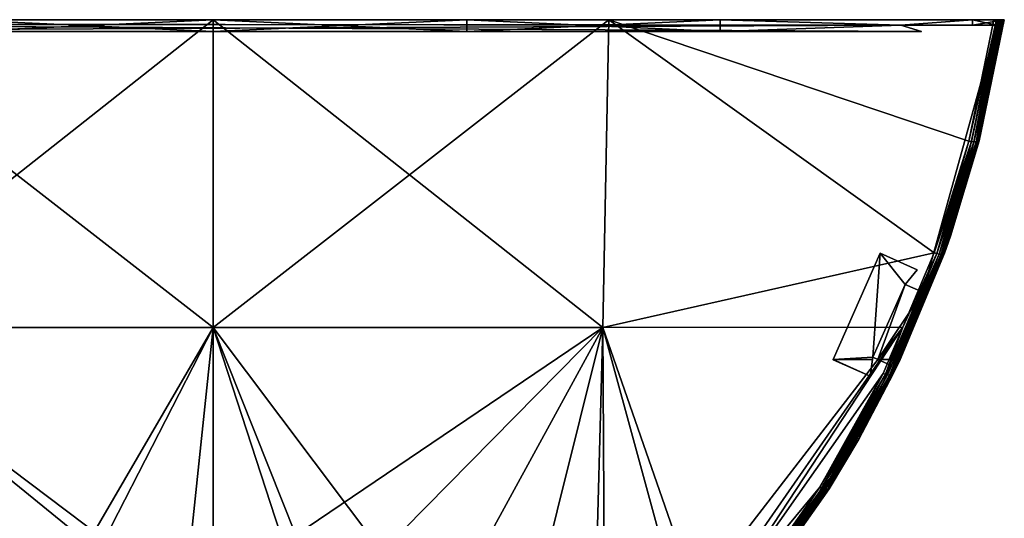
# Model space of a CAD drawing. Extents: x -0.129 to 0.129, y -0.196 to 0.001.
# Tile 11 of 11: x -0.032 to 0.129, y -0.081 to 0.001. Entities that reach past the tile are written whole.
import ezdxf

# ---------------------------------------------------------------- set-up
doc = ezdxf.new("R2010")
doc.units = 0
doc.layers.add('mesh', color=7, linetype='CONTINUOUS')

msp = doc.modelspace()

# ---------------------------------------------------------------- meshes
at = {"layer": 'mesh'}
mesh = msp.add_polyface(dxfattribs=at)
corners = [(0.00013, -0.08285, 0.60816), (-0.00261, -0.08289, 0.60794), (0.0003, -0.08285, 0.6284), (0.0003, -0.08285, 0.56522), (0.0003, -0.08285, -0.34232), (-0.00088, -0.08286, -0.34251), (0.00047, -0.08285, 0.56523), (0.0003, -0.08285, -0.52022), (0.0003, -0.08285, -0.38271), (0.0006, -0.08285, -0.3827), (0.0003, -0.08285, 0.60816), (0.11536, -0.0014, -0.55233), (-0.11139, -0.00018, -0.55279), (-0.11536, -0.0014, -0.55233), (-0.11536, -0.0014, 0.66051), (-0.11139, -0.00018, 0.66097), (0.11197, -0.00036, 0.6609), (0.12367, -0.00037, -0.43942), (-0.12376, -0.00017, -0.43949), (-0.127, -0.00017, 0.54767), (0.12762, -0.00037, -0.43942), (-0.12376, -0.00017, 0.54767), (0.12367, -0.00037, 0.5476), (0.08255, -0.0014, 0.66379), (-0.04138, -0.0014, 0.66636), (-0.08264, -0.0014, 0.66379), (-0.08264, 0.00053, 0.66379), (-0.04138, 0.00053, 0.66636), (-0.00004, -0.0014, 0.66723), (-0.00004, 0.00053, 0.66723), (-0.06453, 0.00053, 0.67039), (-0.00005, 0.00053, 0.67247), (-0.00005, -0.04964, 0.65725), (-0.00005, -0.08284, 0.64386), (-0.00353, -0.08273, 0.64392), (-0.06355, -0.04964, 0.6552), (-0.04035, -0.09085, 0.63939), (-0.0522, -0.09471, 0.637), (-0.03432, -0.08853, 0.6407), (-0.02048, -0.08474, 0.64282), (-0.01774, -0.08422, 0.6431), (-0.07562, -0.09646, 0.63461), (-0.07913, -0.09656, 0.63428), (-0.06228, -0.09629, 0.63564), (-0.08264, -0.0014, -0.5556), (-0.04138, -0.0014, -0.55818), (0.04129, -0.0014, -0.55819), (-0.04138, 0.00053, -0.55818), (-0.00005, 0.00053, -0.56429), (-0.00004, 0.00053, -0.55904), (-0.06453, 0.00053, -0.56221), (-0.08264, 0.00053, -0.5556), (-0.11208, -0.04963, -0.54264), (-0.07913, -0.09656, -0.5261), (-0.06355, -0.04964, -0.54702), (-0.00005, -0.04964, -0.54907), (-0.00353, -0.08273, -0.53574), (-0.00005, -0.08284, -0.53568), (-0.01774, -0.08422, -0.53492), (-0.02048, -0.08474, -0.53463), (-0.03432, -0.08853, -0.53252), (-0.04035, -0.09085, -0.53121), (-0.0522, -0.09471, -0.52882), (-0.06354, -0.09648, -0.52729), (-0.06228, -0.09629, -0.52746), (-0.11923, -0.03152, -0.54803), (-0.00004, -0.0014, -0.55904), (-0.00351, -0.08313, -0.53551)]
mesh.append_faces([[corners[k] for k in face] for face in [(0, 1, 2, 2), (3, 4, 5, 5), (6, 4, 3, 3), (7, 8, 9, 9), (2, 10, 0, 0), (11, 12, 13, 13), (14, 15, 16, 16), (17, 18, 12, 12), (17, 19, 18, 18), (20, 21, 19, 19), (22, 15, 21, 21), (23, 24, 25, 25), (24, 26, 25, 25), (24, 27, 26, 26), (28, 27, 24, 24), (28, 29, 27, 27), (27, 30, 26, 26), (27, 31, 30, 30), (29, 31, 27, 27), (32, 33, 34, 34), (35, 36, 37, 37), (35, 38, 36, 36), (35, 39, 38, 38), (32, 39, 35, 35), (32, 40, 39, 39), (34, 40, 32, 32), (41, 42, 35, 35), (37, 43, 35, 35), (30, 32, 35, 35), (31, 32, 30, 30), (11, 13, 44, 44), (45, 46, 44, 44), (47, 48, 49, 49), (47, 50, 48, 48), (51, 50, 47, 47), (52, 53, 54, 54), (55, 56, 57, 57), (55, 58, 56, 56), (54, 58, 55, 55), (54, 59, 58, 58), (54, 60, 59, 59), (61, 60, 54, 54), (54, 62, 61, 61), (63, 64, 54, 54), (48, 54, 55, 55), (50, 54, 48, 48), (50, 65, 54, 54), (45, 49, 66, 66), (45, 47, 49, 49), (44, 47, 45, 45), (44, 51, 47, 47), (67, 57, 56, 56)]])
mesh = msp.add_polyface(dxfattribs=at)
corners = [(0.0003, -0.08285, -0.34232), (0.0059, -0.083, 0.56596), (0.00848, -0.08317, 0.56684), (0.0032, -0.08289, 0.56542), (0.00047, -0.08285, 0.56523), (0.0003, -0.08285, 0.6284), (0.00297, -0.08288, 0.60798), (0.0003, -0.08285, 0.60816), (0.11536, -0.0014, -0.55233), (0.11197, -0.00036, -0.55272), (-0.11139, -0.00018, -0.55279), (-0.11536, -0.0014, 0.66051), (0.11197, -0.00036, 0.6609), (0.11536, -0.0014, 0.66051), (0.12367, -0.00037, -0.43942), (0.12762, -0.00037, -0.43942), (-0.127, -0.00017, 0.54767), (0.12367, -0.00037, 0.5476), (-0.12376, -0.00017, 0.54767), (-0.11139, -0.00018, 0.66097), (0.00207, -0.08388, -0.38252), (0.00207, -0.08286, -0.38252), (0.00134, -0.08285, -0.38267), (-0.08264, -0.0014, 0.66379), (0.08255, -0.0014, 0.66379), (0.04129, -0.0014, 0.66637), (-0.00004, -0.0014, 0.66723), (-0.04138, -0.0014, 0.66636), (-0.00004, 0.00053, 0.66723), (0.04129, 0.00053, 0.66637), (0.08255, 0.00053, 0.66379), (-0.00005, 0.00053, 0.67247), (0.06443, 0.00053, 0.6704), (-0.00005, -0.04964, 0.65725), (0.01085, -0.08319, 0.64366), (-0.00005, -0.08284, 0.64386), (0.01345, -0.08349, 0.6435), (0.06345, -0.04964, 0.65521), (0.02746, -0.08624, 0.64197), (0.04095, -0.09085, 0.63937), (0.05225, -0.09458, 0.63706), (0.06373, -0.09645, 0.63548), (0.06219, -0.0962, 0.63569), (0.11741, -0.0375, 0.65447), (-0.08264, -0.0014, -0.5556), (0.08255, -0.0014, -0.55561), (0.04129, -0.0014, -0.55819), (-0.04138, -0.0014, -0.55818), (-0.00004, -0.0014, -0.55904), (0.04129, 0.00053, -0.55819), (0.06443, 0.00053, -0.56221), (0.08255, 0.00053, -0.55561), (-0.00005, 0.00053, -0.56429), (-0.00004, 0.00053, -0.55904), (-0.00005, -0.04964, -0.54907), (-0.00005, -0.08284, -0.53568), (0.01085, -0.08319, -0.53548), (0.06345, -0.04964, -0.54702), (0.04095, -0.09085, -0.53118), (0.05225, -0.09458, -0.52888), (0.02746, -0.08624, -0.53378), (0.01345, -0.08349, -0.53532), (0.06373, -0.09645, -0.52729), (0.07622, -0.09646, -0.52638), (-0.00351, -0.08313, -0.53551), (0.0108, -0.08359, -0.53525)]
mesh.append_faces([[corners[k] for k in face] for face in [(0, 1, 2, 2), (3, 1, 0, 0), (4, 3, 0, 0), (5, 6, 7, 7), (8, 9, 10, 10), (11, 12, 13, 13), (14, 10, 9, 9), (15, 16, 14, 14), (17, 18, 15, 15), (12, 19, 17, 17), (20, 21, 22, 22), (23, 11, 13, 13), (24, 25, 26, 26), (24, 23, 13, 13), (26, 27, 24, 24), (25, 28, 26, 26), (25, 29, 28, 28), (24, 29, 25, 25), (24, 30, 29, 29), (29, 31, 28, 28), (29, 32, 31, 31), (30, 32, 29, 29), (33, 34, 35, 35), (33, 36, 34, 34), (37, 36, 33, 33), (37, 38, 36, 36), (39, 38, 37, 37), (37, 40, 39, 39), (41, 42, 37, 37), (31, 37, 33, 33), (32, 37, 31, 31), (32, 43, 37, 37), (44, 45, 8, 8), (44, 46, 45, 45), (47, 48, 46, 46), (49, 50, 51, 51), (49, 52, 50, 50), (53, 52, 49, 49), (54, 55, 56, 56), (57, 58, 59, 59), (57, 60, 58, 58), (54, 60, 57, 57), (54, 61, 60, 60), (56, 61, 54, 54), (62, 63, 57, 57), (50, 54, 57, 57), (52, 54, 50, 50), (46, 51, 45, 45), (46, 49, 51, 51), (48, 49, 46, 46), (48, 53, 49, 49), (64, 65, 55, 55)]])
mesh = msp.add_polyface(dxfattribs=at)
corners = [(0.11466, -0.04023, -0.4251), (0.10862, -0.03755, -0.42606), (0.10862, -0.03755, 0.53425), (0.10095, -0.05488, -0.41984), (0.10095, -0.05488, 0.52802), (0.10698, -0.0576, -0.52989), (0.10735, -0.05488, -0.53093), (0.10735, -0.05488, -0.41984), (0.10735, -0.05488, 0.52802), (0.10735, -0.05488, 0.63912), (0.10698, -0.0576, 0.63808), (0.1074, -0.0545, -0.41998), (0.1074, -0.0545, 0.52816), (0.11028, -0.05577, 0.63877), (0.10825, -0.05488, 0.63912), (0.10825, -0.05488, 0.52802), (0.10825, -0.05488, -0.41984), (0.10825, -0.05488, -0.53093), (0.11028, -0.05577, -0.53059), (0.11184, -0.05488, 0.52802), (0.11184, -0.05488, 0.63912), (0.11266, -0.04262, 0.53243), (0.11466, -0.04023, 0.53329), (0.11741, -0.0375, 0.65447), (0.11228, -0.0496, 0.65073), (0.06345, -0.04964, 0.65521), (0.10947, -0.05729, 0.64824), (0.10908, -0.05715, 0.64839), (0.10982, -0.05739, 0.64801), (0.11854, -0.03771, 0.6538), (0.11014, -0.05744, 0.64771), (0.11821, -0.03768, 0.6541), (0.11783, -0.03761, 0.65433), (0.11184, -0.05488, -0.53093), (0.11184, -0.05488, -0.41984), (0.11266, -0.04262, -0.42424), (0.11554, -0.04389, -0.42379), (0.06345, -0.04964, -0.54702), (0.11228, -0.0496, -0.54254), (0.11741, -0.0375, -0.54629), (0.06443, 0.00053, -0.56221), (0.11821, -0.03768, -0.54592), (0.10982, -0.05739, -0.53983), (0.11014, -0.05744, -0.53953), (0.11783, -0.03761, -0.54615), (0.10947, -0.05729, -0.54006), (0.10908, -0.05715, -0.54021), (0.10095, -0.05488, 0.63912), (0.10093, -0.05493, -0.53092)]
mesh.append_faces([[corners[k] for k in face] for face in [(0, 1, 2, 2), (3, 2, 1, 1), (3, 4, 2, 2), (5, 6, 7, 7), (8, 9, 10, 10), (7, 10, 5, 5), (7, 8, 10, 10), (11, 8, 7, 7), (11, 12, 8, 8), (13, 14, 15, 15), (16, 17, 18, 18), (15, 18, 13, 13), (15, 16, 18, 18), (12, 16, 15, 15), (12, 11, 16, 16), (14, 19, 15, 15), (14, 20, 19, 19), (13, 20, 14, 14), (4, 8, 12, 12), (21, 22, 2, 2), (12, 2, 4, 4), (12, 21, 2, 2), (15, 21, 12, 12), (23, 24, 25, 25), (26, 27, 24, 24), (28, 29, 30, 30), (26, 31, 28, 28), (24, 32, 26, 26), (3, 7, 6, 6), (16, 33, 17, 17), (16, 34, 33, 33), (17, 33, 18, 18), (1, 0, 35, 35), (11, 7, 3, 3), (16, 36, 34, 34), (11, 35, 16, 16), (11, 1, 35, 35), (3, 1, 11, 11), (37, 38, 39, 39), (40, 37, 39, 39), (41, 42, 43, 43), (44, 45, 42, 42), (38, 46, 45, 45), (3, 47, 4, 4), (3, 48, 47, 47), (48, 10, 47, 47), (47, 8, 4, 4), (47, 9, 8, 8), (47, 10, 9, 9), (3, 6, 48, 48), (48, 6, 5, 5)]])
mesh = msp.add_polyface(dxfattribs=at)
corners = [(0.11554, -0.04389, 0.53197), (0.12762, -0.00037, 0.5476), (0.12762, -0.00037, -0.43942), (0.12367, -0.00037, 0.5476), (0.12367, -0.00037, 0.65951), (0.11197, -0.00036, 0.6609), (0.12367, -0.00037, -0.43942), (0.11197, -0.00036, -0.55272), (0.12367, -0.00037, -0.55133), (0.12006, -0.03475, 0.53526), (0.08255, -0.0014, 0.66379), (0.11536, -0.0014, 0.66051), (0.08255, 0.00053, 0.66379), (0.12367, 0.00053, 0.65951), (0.11995, -0.03471, 0.65337), (0.12476, -0.01921, 0.65761), (0.12883, 0.00053, 0.6624), (0.12367, 0.00053, 0.54792), (0.12713, 0.00053, 0.66436), (0.06443, 0.00053, 0.6704), (0.12306, -0.01927, 0.65951), (0.11741, -0.0375, 0.65447), (0.12468, -0.01931, 0.65805), (0.12349, -0.01935, 0.65938), (0.12775, 0.00053, 0.66417), (0.12389, -0.01939, 0.65915), (0.12813, 0.00053, 0.66392), (0.12423, -0.0194, 0.65884), (0.12856, 0.00053, 0.66342), (0.1245, -0.01937, 0.65847), (0.11783, -0.03761, 0.65433), (0.11821, -0.03768, 0.6541), (0.11854, -0.03771, 0.6538), (0.1188, -0.0377, 0.65343), (0.11898, -0.03765, 0.65302), (0.11995, -0.03471, -0.54518), (0.12006, -0.03475, -0.42707), (0.12476, -0.01921, -0.54942), (0.12367, 0.00053, -0.55133), (0.12883, 0.00053, -0.43974), (0.12367, 0.00053, -0.43974), (0.08255, 0.00053, -0.55561), (0.12713, 0.00053, -0.55618), (0.06443, 0.00053, -0.56221), (0.11554, -0.04389, -0.42379), (0.12306, -0.01927, -0.55133), (0.11741, -0.0375, -0.54629), (0.08255, -0.0014, -0.55561), (0.11536, -0.0014, -0.55233), (0.1245, -0.01937, -0.55029), (0.12856, 0.00053, -0.55523), (0.12423, -0.0194, -0.55066), (0.12799, 0.00053, -0.55583), (0.12389, -0.01939, -0.55097), (0.12775, 0.00053, -0.55599), (0.12349, -0.01935, -0.55119), (0.11783, -0.03761, -0.54615), (0.11821, -0.03768, -0.54592), (0.11854, -0.03771, -0.54562), (0.1188, -0.0377, -0.54525), (0.11898, -0.03765, -0.54484), (0.12468, -0.01931, -0.54987), (0.12758, 0.00053, 0.66425), (0.12758, 0.00053, -0.55606)]
mesh.append_faces([[corners[k] for k in face] for face in [(0, 1, 2, 2), (3, 4, 5, 5), (6, 7, 8, 8), (0, 9, 1, 1), (10, 11, 5, 5), (5, 12, 10, 10), (5, 13, 12, 12), (4, 13, 5, 5), (14, 15, 9, 9), (16, 13, 17, 17), (12, 18, 19, 19), (13, 18, 12, 12), (19, 18, 20, 20), (20, 21, 19, 19), (4, 17, 13, 13), (4, 3, 17, 17), (22, 15, 14, 14), (23, 24, 25, 25), (25, 26, 27, 27), (28, 29, 27, 27), (23, 21, 20, 20), (25, 30, 23, 23), (27, 31, 25, 25), (29, 32, 27, 27), (22, 33, 29, 29), (14, 34, 22, 22), (35, 36, 37, 37), (38, 39, 40, 40), (41, 42, 38, 38), (41, 43, 42, 42), (39, 6, 40, 40), (36, 44, 2, 2), (43, 45, 42, 42), (43, 46, 45, 45), (6, 38, 40, 40), (6, 8, 38, 38), (7, 38, 8, 8), (7, 41, 38, 38), (47, 7, 48, 48), (47, 41, 7, 7), (49, 50, 51, 51), (52, 53, 51, 51), (54, 55, 53, 53), (56, 55, 45, 45), (57, 53, 55, 55), (58, 51, 53, 53), (59, 49, 51, 51), (60, 61, 49, 49), (35, 37, 61, 61), (62, 23, 20, 20), (63, 45, 55, 55)]])
mesh = msp.add_polyface(dxfattribs=at)
corners = [(0.12762, -0.00037, -0.43942), (0.12762, -0.00037, 0.5476), (0.12367, -0.00037, 0.5476), (0.12367, 0.00053, 0.54792), (0.12883, 0.00053, 0.54792), (0.12006, -0.03475, 0.53526), (0.12476, -0.01921, 0.65761), (0.12883, 0.00053, 0.6624), (0.12864, 0.00053, 0.66325), (0.12856, 0.00053, 0.66342), (0.12367, 0.00053, 0.65951), (0.12799, 0.00053, 0.66401), (0.12775, 0.00053, 0.66417), (0.12813, 0.00053, 0.66392), (0.12389, -0.01939, 0.65915), (0.1245, -0.01937, 0.65847), (0.12468, -0.01931, 0.65805), (0.12476, -0.01921, -0.54942), (0.12883, 0.00053, -0.43974), (0.12883, 0.00053, -0.55421), (0.12006, -0.03475, -0.42707), (0.12367, 0.00053, -0.55133), (0.12856, 0.00053, -0.55523), (0.12864, 0.00053, -0.55507), (0.12799, 0.00053, -0.55583), (0.12813, 0.00053, -0.55574), (0.12775, 0.00053, -0.55599), (0.12367, -0.00037, -0.43942), (0.1245, -0.01937, -0.55029), (0.12423, -0.0194, -0.55066), (0.12389, -0.01939, -0.55097), (0.12877, 0.00053, 0.66287), (0.12758, 0.00053, 0.66425), (0.12828, 0.00053, 0.66379), (0.12713, 0.00053, 0.66436), (0.12306, -0.01927, 0.65951), (0.12349, -0.01935, 0.65938), (0.12423, -0.0194, 0.65884), (0.12879, 0.00053, -0.55462), (0.12834, 0.00053, -0.55552), (0.12758, 0.00053, -0.55606), (0.12713, 0.00053, -0.55618), (0.12468, -0.01931, -0.54987), (0.12349, -0.01935, -0.55119), (0.12306, -0.01927, -0.55133)]
mesh.append_faces([[corners[k] for k in face] for face in [(0, 1, 2, 2), (3, 2, 1, 1), (1, 4, 3, 3), (1, 5, 4, 4), (6, 7, 4, 4), (5, 6, 4, 4), (8, 9, 10, 10), (7, 3, 4, 4), (10, 11, 12, 12), (13, 11, 10, 10), (14, 11, 13, 13), (12, 11, 14, 14), (8, 15, 9, 9), (8, 16, 15, 15), (17, 18, 19, 19), (17, 20, 18, 18), (21, 19, 18, 18), (22, 23, 21, 21), (21, 24, 25, 25), (21, 26, 24, 24), (18, 0, 27, 27), (20, 0, 18, 18), (28, 23, 22, 22), (24, 29, 25, 25), (26, 30, 24, 24), (8, 10, 31, 31), (31, 10, 7, 7), (10, 12, 32, 32), (10, 33, 13, 13), (9, 33, 10, 10), (10, 32, 34, 34), (32, 35, 34, 34), (36, 32, 12, 12), (37, 13, 33, 33), (9, 37, 33, 33), (31, 16, 8, 8), (31, 6, 16, 16), (7, 6, 31, 31), (38, 19, 21, 21), (21, 23, 38, 38), (21, 39, 22, 22), (25, 39, 21, 21), (40, 26, 21, 21), (21, 41, 40, 40), (38, 17, 19, 19), (38, 42, 17, 17), (38, 28, 42, 42), (38, 23, 28, 28), (29, 39, 25, 25), (22, 39, 29, 29), (40, 43, 26, 26), (41, 44, 40, 40)]])
mesh = msp.add_polyface(dxfattribs=at)
corners = [(0.11554, -0.04389, 0.53197), (0.12762, -0.00037, -0.43942), (0.11554, -0.04389, -0.42379), (0.11266, -0.04262, 0.53243), (0.11266, -0.04262, -0.42424), (0.11466, -0.04023, 0.53329), (0.11466, -0.04023, -0.4251), (0.10862, -0.03755, 0.53425), (0.10825, -0.05488, 0.52802), (0.11184, -0.05488, 0.52802), (0.12006, -0.03475, 0.53526), (0.11067, -0.05732, 0.64654), (0.11907, -0.03755, 0.65259), (0.11184, -0.05488, 0.63912), (0.11995, -0.03471, 0.65337), (0.11057, -0.05741, 0.64695), (0.11898, -0.03765, 0.65302), (0.11039, -0.05745, 0.64735), (0.1188, -0.0377, 0.65343), (0.11014, -0.05744, 0.64771), (0.11854, -0.03771, 0.6538), (0.10982, -0.05739, 0.64801), (0.11821, -0.03768, 0.6541), (0.10947, -0.05729, 0.64824), (0.11783, -0.03761, 0.65433), (0.11228, -0.0496, 0.65073), (0.11741, -0.0375, 0.65447), (0.12349, -0.01935, 0.65938), (0.12389, -0.01939, 0.65915), (0.12423, -0.0194, 0.65884), (0.1245, -0.01937, 0.65847), (0.12468, -0.01931, 0.65805), (0.11184, -0.05488, -0.53093), (0.11184, -0.05488, -0.41984), (0.12006, -0.03475, -0.42707), (0.11907, -0.03755, -0.54441), (0.11995, -0.03471, -0.54518), (0.11067, -0.05732, -0.53835), (0.10825, -0.05488, -0.41984), (0.11898, -0.03765, -0.54484), (0.11783, -0.03761, -0.54615), (0.11741, -0.0375, -0.54629), (0.11228, -0.0496, -0.54254), (0.11057, -0.05741, -0.53877), (0.1188, -0.0377, -0.54525), (0.11039, -0.05745, -0.53917), (0.11854, -0.03771, -0.54562), (0.11014, -0.05744, -0.53953), (0.11821, -0.03768, -0.54592), (0.10982, -0.05739, -0.53983), (0.10947, -0.05729, -0.54006), (0.12306, -0.01927, -0.55133), (0.12349, -0.01935, -0.55119), (0.12389, -0.01939, -0.55097), (0.12423, -0.0194, -0.55066), (0.1245, -0.01937, -0.55029), (0.12468, -0.01931, -0.54987)]
mesh.append_faces([[corners[k] for k in face] for face in [(0, 1, 2, 2), (2, 3, 0, 0), (2, 4, 3, 3), (4, 5, 3, 3), (4, 6, 5, 5), (6, 7, 5, 5), (8, 0, 3, 3), (0, 9, 10, 10), (8, 9, 0, 0), (11, 12, 13, 13), (12, 9, 13, 13), (12, 10, 9, 9), (14, 10, 12, 12), (15, 12, 11, 11), (15, 16, 12, 12), (17, 16, 15, 15), (17, 18, 16, 16), (19, 18, 17, 17), (19, 20, 18, 18), (21, 22, 20, 20), (23, 24, 22, 22), (25, 26, 24, 24), (27, 24, 26, 26), (28, 22, 24, 24), (29, 20, 22, 22), (30, 18, 20, 20), (31, 16, 18, 18), (14, 12, 16, 16), (32, 33, 34, 34), (35, 34, 36, 36), (35, 32, 34, 34), (37, 32, 35, 35), (33, 2, 34, 34), (38, 4, 2, 2), (39, 35, 36, 36), (40, 41, 42, 42), (39, 37, 35, 35), (39, 43, 37, 37), (44, 43, 39, 39), (44, 45, 43, 43), (46, 45, 44, 44), (46, 47, 45, 45), (48, 47, 46, 46), (40, 49, 48, 48), (42, 50, 40, 40), (40, 51, 41, 41), (48, 52, 40, 40), (46, 53, 48, 48), (44, 54, 46, 46), (39, 55, 44, 44), (36, 56, 39, 39)]])
mesh = msp.add_polyface(dxfattribs=at)
corners = [(-0.0202, -0.08489, 0.62762), (-0.02003, -0.08485, 0.59166), (-0.0202, -0.08489, 0.59023), (-0.01797, -0.08447, 0.59694), (-0.01467, -0.08393, 0.60152), (-0.01035, -0.08339, 0.60508), (-0.00344, -0.08292, -0.34398), (-0.01903, -0.08466, 0.57794), (-0.0178, -0.08444, 0.57548), (-0.01987, -0.08482, 0.58058), (-0.0202, -0.08489, 0.58161), (-0.00345, -0.08392, 0.6421), (-0.02, -0.08587, 0.62725), (-0.01737, -0.08538, 0.64128), (-0.06355, -0.04964, 0.6552), (-0.07913, -0.09656, 0.63428), (-0.08069, -0.09684, 0.63401), (-0.06354, -0.09648, 0.63547), (-0.07562, -0.09646, 0.63461), (-0.06228, -0.09629, 0.63564), (-0.02038, -0.08513, 0.64259), (-0.03432, -0.08853, 0.6407), (-0.02048, -0.08474, 0.64282), (-0.02028, -0.08545, 0.64227), (-0.03414, -0.08891, 0.64047), (-0.01765, -0.08461, 0.64287), (-0.01774, -0.08422, 0.6431), (-0.01757, -0.08494, 0.64255), (-0.01749, -0.08518, 0.64217), (-0.02019, -0.08569, 0.64188), (-0.01742, -0.08533, 0.64174), (-0.02011, -0.08584, 0.64145), (-0.00351, -0.08313, 0.64369), (-0.00349, -0.08346, 0.64337), (-0.00347, -0.08371, 0.64299), (-0.00346, -0.08386, 0.64255), (0.0003, -0.08285, -0.52022), (-0.02, -0.08587, -0.51906), (-0.0202, -0.08489, -0.51944), (-0.00345, -0.08392, -0.53391), (-0.01737, -0.08538, -0.53309), (-0.06355, -0.04964, -0.54702), (-0.07562, -0.09646, -0.52642), (-0.06354, -0.09648, -0.52729), (-0.07913, -0.09656, -0.5261), (-0.06228, -0.09629, -0.52746), (-0.0522, -0.09471, -0.52882), (-0.02038, -0.08513, -0.5344), (-0.03397, -0.08921, -0.53198), (-0.02028, -0.08545, -0.53409), (-0.02048, -0.08474, -0.53463), (-0.03414, -0.08891, -0.53229), (-0.01749, -0.08518, -0.53398), (-0.02011, -0.08584, -0.53327), (-0.01742, -0.08533, -0.53355), (-0.02019, -0.08569, -0.5337), (-0.01757, -0.08494, -0.53437), (-0.01765, -0.08461, -0.53469), (-0.01774, -0.08422, -0.53492), (-0.00346, -0.08386, -0.53437), (-0.00347, -0.08371, -0.5348), (-0.00349, -0.08346, -0.53519), (-0.00351, -0.08313, -0.53551), (-0.00353, -0.08273, -0.53574), (-0.02, -0.08587, 0.641), (-0.02005, -0.08588, -0.53281)]
mesh.append_faces([[corners[k] for k in face] for face in [(0, 1, 2, 2), (0, 3, 1, 1), (0, 4, 3, 3), (5, 4, 0, 0), (6, 7, 8, 8), (9, 6, 10, 10), (11, 12, 13, 13), (14, 15, 16, 16), (14, 17, 18, 18), (14, 19, 17, 17), (20, 21, 22, 22), (23, 24, 20, 20), (25, 22, 26, 26), (25, 20, 22, 22), (27, 20, 25, 25), (27, 23, 20, 20), (28, 23, 27, 27), (28, 29, 23, 23), (30, 29, 28, 28), (30, 31, 29, 29), (32, 25, 26, 26), (33, 27, 25, 25), (34, 28, 27, 27), (35, 30, 28, 28), (11, 13, 30, 30), (36, 37, 38, 38), (37, 39, 40, 40), (41, 42, 43, 43), (41, 44, 42, 42), (41, 45, 46, 46), (47, 48, 49, 49), (50, 51, 47, 47), (52, 53, 54, 54), (52, 55, 53, 53), (56, 55, 52, 52), (56, 49, 55, 55), (57, 49, 56, 56), (57, 47, 49, 49), (58, 47, 57, 57), (58, 50, 47, 47), (59, 54, 40, 40), (60, 52, 54, 54), (61, 56, 52, 52), (62, 57, 56, 56), (63, 58, 57, 57), (12, 64, 13, 13), (30, 13, 64, 64), (64, 31, 30, 30), (37, 40, 65, 65), (54, 65, 40, 40), (54, 53, 65, 65)]])
mesh = msp.add_polyface(dxfattribs=at)
corners = [(0.0208, -0.08489, 0.58157), (0.00059, -0.08285, -0.34231), (0.02063, -0.08485, 0.58086), (0.0003, -0.08285, -0.34232), (0.01977, -0.08469, 0.57825), (0.01857, -0.08447, 0.57575), (0.01527, -0.08393, 0.57139), (0.01707, -0.08421, 0.57347), (0.00586, -0.083, -0.34584), (0.00553, -0.08298, -0.34516), (0.0208, -0.08489, -0.51944), (0.00624, -0.08302, -0.34727), (0.0063, -0.08302, -0.37701), (0.00629, -0.08302, -0.34801), (0.00463, -0.08294, -0.38104), (0.00553, -0.08298, -0.37986), (0.00207, -0.08286, -0.38252), (0.00278, -0.08288, -0.38228), (0.0208, -0.08489, 0.62762), (0.01503, -0.0839, 0.60176), (0.01065, -0.08337, 0.60525), (0.0082, -0.08315, 0.60652), (0.00557, -0.08298, 0.60744), (0.0184, -0.08444, 0.59723), (0.02054, -0.08484, 0.59198), (0.0208, -0.08489, 0.59011), (0.0003, -0.08285, 0.6284), (0.0206, -0.08587, 0.62725), (0.02056, -0.0861, 0.64085), (0.01317, -0.08466, 0.64167), (0.0269, -0.08734, 0.64015), (0.06345, -0.04964, 0.65521), (0.07622, -0.09646, 0.63456), (0.06373, -0.09645, 0.63548), (0.06219, -0.0962, 0.63569), (0.05225, -0.09458, 0.63706), (0.01332, -0.08421, 0.64295), (0.0108, -0.08359, 0.64343), (0.01338, -0.08388, 0.64327), (0.01075, -0.08392, 0.64311), (0.01326, -0.08446, 0.64256), (0.01321, -0.08461, 0.64213), (0.0107, -0.08416, 0.64273), (0.01066, -0.08432, 0.6423), (0.02733, -0.08662, 0.64174), (0.01345, -0.08349, 0.6435), (0.02746, -0.08624, 0.64197), (0.0272, -0.08693, 0.64142), (0.02708, -0.08717, 0.64104), (0.02697, -0.08731, 0.6406), (0.0206, -0.08587, -0.51906), (0.01317, -0.08466, -0.53349), (0.01063, -0.08437, -0.53366), (0.02056, -0.0861, -0.53267), (0.06345, -0.04964, -0.54702), (0.06219, -0.0962, -0.52751), (0.06373, -0.09645, -0.52729), (0.05225, -0.09458, -0.52888), (0.07622, -0.09646, -0.52638), (0.07974, -0.09656, -0.52605), (0.01321, -0.08461, -0.53395), (0.01326, -0.08446, -0.53438), (0.01066, -0.08432, -0.53411), (0.01332, -0.08421, -0.53477), (0.0107, -0.08416, -0.53455), (0.01338, -0.08388, -0.53508), (0.01075, -0.08392, -0.53493), (0.0108, -0.08359, -0.53525), (0.01345, -0.08349, -0.53532), (0.02697, -0.08731, -0.53242), (0.02708, -0.08717, -0.53285), (0.0272, -0.08693, -0.53324), (0.02733, -0.08662, -0.53355), (0.02746, -0.08624, -0.53378)]
mesh.append_faces([[corners[k] for k in face] for face in [(0, 1, 2, 2), (3, 4, 2, 2), (3, 5, 4, 4), (3, 6, 7, 7), (8, 9, 0, 0), (10, 11, 0, 0), (12, 13, 10, 10), (14, 15, 10, 10), (16, 17, 10, 10), (18, 19, 20, 20), (21, 18, 20, 20), (21, 22, 18, 18), (18, 23, 19, 19), (18, 24, 23, 23), (25, 24, 18, 18), (26, 27, 18, 18), (28, 27, 29, 29), (28, 30, 27, 27), (31, 32, 33, 33), (31, 34, 35, 35), (36, 37, 38, 38), (36, 39, 37, 37), (40, 39, 36, 36), (41, 42, 40, 40), (29, 43, 41, 41), (44, 45, 46, 46), (44, 38, 45, 45), (47, 38, 44, 44), (47, 36, 38, 38), (48, 40, 36, 36), (49, 41, 40, 40), (28, 29, 41, 41), (50, 51, 52, 52), (53, 51, 50, 50), (54, 55, 56, 56), (54, 57, 55, 55), (54, 58, 59, 59), (60, 51, 53, 53), (60, 52, 51, 51), (61, 62, 60, 60), (63, 64, 61, 61), (65, 66, 63, 63), (65, 67, 66, 66), (68, 67, 65, 65), (69, 60, 53, 53), (70, 61, 60, 60), (71, 63, 61, 61), (72, 63, 71, 71), (72, 65, 63, 63), (73, 65, 72, 72), (73, 68, 65, 65)]])
mesh = msp.add_polyface(dxfattribs=at)
corners = [(0.09825, -0.07728, 0.63054), (0.11028, -0.05577, -0.53059), (0.09825, -0.07728, -0.52235), (0.11028, -0.05577, 0.63877), (0.10511, -0.06787, 0.63414), (0.11184, -0.05488, 0.63912), (0.08445, -0.09778, 0.62268), (0.11067, -0.05732, 0.64654), (0.10486, -0.06774, 0.64297), (0.1003, -0.07594, 0.64016), (0.06345, -0.04964, 0.65521), (0.11228, -0.0496, 0.65073), (0.07622, -0.09646, 0.63456), (0.10908, -0.05715, 0.64839), (0.0813, -0.09685, 0.63396), (0.11057, -0.05741, 0.64695), (0.09915, -0.07583, 0.64183), (0.0866, -0.093, 0.63534), (0.09879, -0.07566, 0.64199), (0.09948, -0.07595, 0.6416), (0.08693, -0.09319, 0.63518), (0.09978, -0.07603, 0.6413), (0.08723, -0.09333, 0.63494), (0.10947, -0.05729, 0.64824), (0.10982, -0.05739, 0.64801), (0.11014, -0.05744, 0.64771), (0.11039, -0.05745, 0.64735), (0.10002, -0.07605, 0.64095), (0.10019, -0.07602, 0.64056), (0.10511, -0.06787, -0.52596), (0.11184, -0.05488, -0.53093), (0.11067, -0.05732, -0.53835), (0.10486, -0.06774, -0.53478), (0.1003, -0.07594, -0.53198), (0.0813, -0.09685, -0.52578), (0.09879, -0.07566, -0.53381), (0.10908, -0.05715, -0.54021), (0.11228, -0.0496, -0.54254), (0.06345, -0.04964, -0.54702), (0.07974, -0.09656, -0.52605), (0.10019, -0.07602, -0.53238), (0.08801, -0.09338, -0.52536), (0.09915, -0.07583, -0.53365), (0.08723, -0.09333, -0.52676), (0.09948, -0.07595, -0.53342), (0.08693, -0.09319, -0.52699), (0.10947, -0.05729, -0.54006), (0.10982, -0.05739, -0.53983), (0.09978, -0.07603, -0.53312), (0.11014, -0.05744, -0.53953), (0.10002, -0.07605, -0.53277), (0.11039, -0.05745, -0.53917), (0.11057, -0.05741, -0.53877), (0.10093, -0.05493, -0.53092), (0.10698, -0.0576, -0.52989), (0.10698, -0.0576, 0.63808)]
mesh.append_faces([[corners[k] for k in face] for face in [(0, 1, 2, 2), (3, 1, 0, 0), (3, 4, 5, 5), (0, 4, 3, 3), (0, 6, 4, 4), (4, 7, 5, 5), (4, 8, 7, 7), (4, 9, 8, 8), (6, 9, 4, 4), (10, 11, 12, 12), (13, 14, 11, 11), (15, 7, 8, 8), (16, 17, 18, 18), (19, 20, 16, 16), (21, 22, 19, 19), (23, 18, 13, 13), (23, 16, 18, 18), (24, 16, 23, 23), (24, 19, 16, 16), (25, 19, 24, 24), (25, 21, 19, 19), (26, 21, 25, 25), (26, 27, 21, 21), (15, 27, 26, 26), (15, 28, 27, 27), (8, 28, 15, 15), (8, 9, 28, 28), (1, 29, 2, 2), (1, 30, 29, 29), (31, 29, 30, 30), (32, 29, 31, 31), (32, 33, 29, 29), (34, 35, 36, 36), (37, 34, 36, 36), (38, 39, 37, 37), (40, 33, 32, 32), (40, 41, 33, 33), (42, 43, 44, 44), (35, 45, 42, 42), (42, 36, 35, 35), (42, 46, 36, 36), (44, 46, 42, 42), (44, 47, 46, 46), (48, 47, 44, 44), (48, 49, 47, 47), (50, 49, 48, 48), (50, 51, 49, 49), (40, 51, 50, 50), (40, 52, 51, 51), (32, 52, 40, 40), (32, 31, 52, 52), (53, 54, 55, 55)]])
mesh = msp.add_polyface(dxfattribs=at)
corners = [(0.09825, -0.07728, -0.52235), (0.08368, -0.09714, -0.51475), (0.08368, -0.09714, 0.62293), (0.09825, -0.07728, 0.63054), (0.08445, -0.09778, 0.62268), (0.08801, -0.09338, 0.63354), (0.1003, -0.07594, 0.64016), (0.0813, -0.09685, 0.63396), (0.09879, -0.07566, 0.64199), (0.0866, -0.093, 0.63534), (0.11228, -0.0496, 0.65073), (0.07974, -0.09656, 0.63423), (0.07622, -0.09646, 0.63456), (0.10908, -0.05715, 0.64839), (0.08773, -0.09347, 0.6343), (0.08394, -0.09781, 0.63286), (0.0875, -0.09343, 0.63465), (0.08368, -0.09771, 0.63315), (0.08723, -0.09333, 0.63494), (0.09915, -0.07583, 0.64183), (0.08693, -0.09319, 0.63518), (0.09948, -0.07595, 0.6416), (0.09978, -0.07603, 0.6413), (0.10002, -0.07605, 0.64095), (0.10019, -0.07602, 0.64056), (0.0879, -0.09345, 0.63393), (0.08445, -0.09778, -0.5145), (0.10511, -0.06787, -0.52596), (0.08801, -0.09338, -0.52536), (0.1003, -0.07594, -0.53198), (0.0813, -0.09685, -0.52578), (0.0866, -0.093, -0.52716), (0.09879, -0.07566, -0.53381), (0.11228, -0.0496, -0.54254), (0.07974, -0.09656, -0.52605), (0.08445, -0.09778, -0.52358), (0.0879, -0.09345, -0.52575), (0.08368, -0.09771, -0.52497), (0.08723, -0.09333, -0.52676), (0.08693, -0.09319, -0.52699), (0.10019, -0.07602, -0.53238), (0.10002, -0.07605, -0.53277), (0.08773, -0.09347, -0.52612), (0.09978, -0.07603, -0.53312), (0.0875, -0.09343, -0.52646), (0.09948, -0.07595, -0.53342), (0.09915, -0.07583, -0.53365), (0.08307, -0.09737, 0.63355), (0.08417, -0.09786, 0.63252), (0.08434, -0.09785, 0.63215), (0.08347, -0.09761, 0.63332), (0.08335, -0.09754, 0.63341), (0.08307, -0.09737, -0.52537), (0.08335, -0.09754, -0.52522), (0.08347, -0.09761, -0.52513), (0.08382, -0.09777, -0.52481), (0.0841, -0.09785, -0.52443), (0.08394, -0.09781, -0.52467), (0.08434, -0.09785, -0.52396)]
mesh.append_faces([[corners[k] for k in face] for face in [(0, 1, 2, 2), (3, 0, 2, 2), (2, 4, 3, 3), (4, 5, 6, 6), (7, 8, 9, 9), (10, 11, 12, 12), (10, 7, 11, 11), (13, 8, 7, 7), (14, 15, 16, 16), (17, 18, 16, 16), (19, 20, 9, 9), (21, 18, 20, 20), (22, 16, 18, 18), (23, 16, 22, 22), (23, 14, 16, 16), (24, 14, 23, 23), (24, 25, 14, 14), (6, 25, 24, 24), (6, 5, 25, 25), (0, 26, 1, 1), (0, 27, 26, 26), (27, 28, 26, 26), (27, 29, 28, 28), (30, 31, 32, 32), (33, 34, 30, 30), (35, 28, 36, 36), (37, 38, 39, 39), (40, 36, 28, 28), (41, 36, 40, 40), (41, 42, 36, 36), (43, 42, 41, 41), (43, 44, 42, 42), (45, 44, 43, 43), (45, 38, 44, 44), (46, 39, 38, 38), (32, 31, 39, 39), (7, 9, 47, 47), (48, 14, 25, 25), (49, 25, 5, 5), (49, 48, 25, 25), (50, 20, 18, 18), (20, 47, 9, 9), (50, 51, 20, 20), (52, 31, 30, 30), (53, 31, 52, 52), (53, 39, 31, 31), (53, 54, 39, 39), (55, 44, 38, 38), (44, 56, 42, 42), (55, 57, 44, 44), (42, 58, 36, 36)]])

doc.saveas('drawing.dxf')
